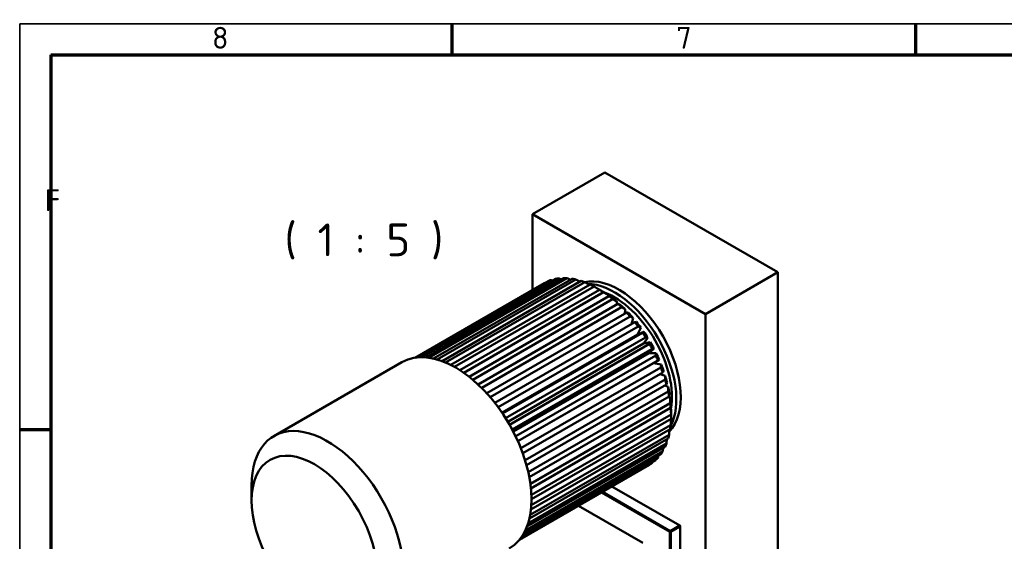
# Model space of a CAD drawing. Header units: millimetres. Extents: x 10 to 1178, y 10 to 831.
# Tile 3 of 6: x 10 to 325, y 664 to 831. Entities that reach past the tile are written whole.
import ezdxf

# ---------------------------------------------------------------- set-up
doc = ezdxf.new("R2010")
doc.units = ezdxf.units.MM
doc.header["$LTSCALE"] = 2
doc.layers.get('0').update_dxf_attribs({"lineweight": 25})
for name, color, linetype, lineweight in [('Rahmen (ISO)', 7, 'Continuous', 70), ('Sichtbar (ISO)', 7, 'Continuous', 50), ('Symbol (ISO)', 7, 'Continuous', 25)]:
    doc.layers.add(name, color=color, linetype=linetype, lineweight=lineweight)
doc.styles.add('Bezeichnungstext (DIN)', font='isocpeur.ttf')
doc.styles.add('Notiztext (DIN)', font='isocpeur.ttf')

# ---------------------------------------------------------------- blocks, each defined once
blk = doc.blocks.new('Ränder Hagen+Goebel Rahmen')
at = {"layer": 'Rahmen (ISO)', "linetype": 'Continuous', "lineweight": 35}
for q in [(5, 5), (589, 415)]:
    blk.add_line((5, 415), q, dxfattribs=at)
at = {"layer": 'Rahmen (ISO)'}
for p, q in [((74.25, 410), (74.25, 415)), ((148.5, 410), (148.5, 415)), ((10, 410), (584, 410)), ((10, 410), (10, 10)), ((10, 350), (5, 350))]:
    blk.add_line(p, q, dxfattribs=at)
at = {"layer": 'Symbol (ISO)', "char_height": 3.5, "style": 'Notiztext (DIN)'}
for s, insert, attachment_point in [('8', (37.125, 411), 8), ('7', (111.375, 411), 8), ('F', (9, 385), 7)]:
    blk.add_mtext(s, dxfattribs=dict(at, insert=insert, attachment_point=attachment_point))

msp = doc.modelspace()

# ---------------------------------------------------------------- linework, layer by layer
at = {"layer": 'Sichtbar (ISO)'}
for p, q in [((197.4057, 782.382), (174.2126, 769.026)), ((197.4057, 782.382), (252.8429, 750.4579)), ((174.2126, 744.807), (174.2126, 769.026)), ((174.2126, 769.026), (229.6498, 737.1019)), ((179.2444, 747.6205), (136.7341, 723.1405)), ((137.1505, 723.1943), (180.1972, 747.9832)), ((181.6118, 748.3569), (138.0411, 723.2662)), ((138.8289, 723.2835), (182.6558, 748.5217)), ((184.1881, 748.6132), (140.1019, 723.2257)), ((141.0866, 723.1129), (185.3069, 748.5777)), ((186.9327, 748.3857), (142.5685, 722.838)), ((143.6659, 722.5573), (188.1087, 748.1502)), ((189.8024, 747.6777), (145.2714, 722.034)), ((180.1972, 747.9832), (180.6662, 747.8123)), ((252.8429, 750.4579), (229.6498, 737.1019)), ((252.8429, 750.4579), (252.8429, 609.8398)), ((136.5352, 723.1101), (177.9698, 746.9706)), ((146.4359, 721.5737), (191.0169, 747.2462)), ((192.7518, 746.5005), (148.1129, 720.7947)), ((149.3132, 720.1544), (193.9858, 745.8797)), ((195.7344, 744.8727), (151.0221, 719.1246)), ((177.9698, 746.9706), (178.0647, 746.9412)), ((195.7115, 744.89), (195.7163, 744.8623)), ((152.2327, 718.3107), (196.9684, 744.0723)), ((198.7032, 742.8199), (153.9396, 717.0422)), ((155.1376, 716.0654), (199.9178, 741.8526)), ((198.5156, 743.1531), (198.548, 742.7305)), ((201.6115, 740.3745), (156.8116, 714.5759)), ((157.9759, 713.4503), (202.7875, 739.2555)), ((201.2843, 741.0313), (201.2592, 740.1717)), ((203.974, 738.5578), (203.7703, 737.2048)), ((204.4133, 737.5751), (159.5881, 711.762)), ((160.6991, 710.5045), (205.5321, 736.3221)), ((206.5423, 735.7719), (205.9689, 733.8349)), ((229.6498, 737.1019), (229.6498, 596.4838)), ((207.0644, 734.4657), (162.2226, 708.6431)), ((163.2619, 707.2732), (208.1084, 733.0985)), ((208.9487, 732.7173), (207.9119, 730.5574)), ((207.9119, 730.5574), (164.4822, 705.548)), ((209.523, 731.0955), (164.6719, 705.2675)), ((165.6227, 703.8064), (210.4758, 729.6356)), ((207.9119, 730.5574), (209.8592, 731.428)), ((211.1551, 729.4423), (209.8277, 727.6218)), ((209.8277, 727.6218), (166.3662, 702.594)), ((211.7504, 727.5176), (166.8964, 701.6879)), ((167.7434, 700.1587), (212.5969, 725.9881)), ((209.8277, 727.6218), (211.9756, 728.079)), ((213.1269, 725.9985), (211.5297, 724.5461)), ((211.5297, 724.5461), (168.078, 699.5239)), ((213.7115, 723.7885), (168.8607, 697.9606)), ((169.5907, 696.3874), (214.4382, 722.2134)), ((211.5297, 724.5461), (213.8444, 724.5826)), ((214.8329, 722.4402), (212.9912, 721.3788)), ((214.4382, 722.2134), (214.8329, 722.4402)), ((132.4386, 721.6752), (91.4264, 698.0578)), ((212.9912, 721.3788), (169.5911, 696.3864)), ((215.3752, 719.9668), (170.5342, 694.1446)), ((212.9912, 721.3788), (215.436, 720.9941)), ((171.136, 692.5523), (215.9709, 718.371)), ((216.7154, 716.113), (171.8914, 690.3006)), ((215.1147, 717.878), (216.7255, 717.3701)), ((172.3561, 688.7147), (217.1706, 714.5217)), ((216.6789, 714.2385), (217.6924, 713.7677)), ((217.7109, 712.2877), (172.9127, 686.4901)), ((173.2339, 684.9363), (218.0184, 710.726)), ((217.7677, 710.5816), (218.3216, 710.2436)), ((218.3461, 708.5514), (173.5848, 682.7751)), ((173.7593, 681.2788), (218.501, 707.0438)), ((218.4163, 706.995), (218.6031, 706.8536)), ((218.6108, 704.9629), (173.902, 679.2167)), ((173.9297, 677.8031), (218.6108, 703.5333)), ((218.6189, 705.8722), (218.6189, 704.2434)), ((173.7524, 674.5699), (218.3461, 700.2497)), ((218.501, 701.5788), (173.8671, 675.8758)), ((173.2486, 671.6407), (217.7109, 697.2449)), ((218.0184, 698.4525), (173.4948, 672.813)), ((172.4627, 669.0827), (216.7154, 694.5662)), ((217.1706, 695.6333), (172.818, 670.0923)), ((214.4382, 691.0884), (170.9077, 666.0208)), ((171.4885, 666.9832), (215.3752, 692.2559)), ((215.9709, 693.1656), (171.9051, 667.7899)), ((170.0693, 664.8772), (211.7504, 688.8798)), ((212.5969, 689.4345), (170.1708, 665.0029)), ((170.5414, 665.4904), (213.7115, 690.3504)), ((212.6593, 689.7445), (212.5969, 689.4345)), ((84.2686, 677.3685), (84.2686, 682.2549)), ((199.6777, 681.9276), (221.4473, 669.3913)), ((196.3396, 680.0053), (218.2512, 667.3873)), ((218.3926, 667.6322), (196.623, 680.1685)), ((188.9578, 675.7544), (209.6245, 663.8532)), ((221.4473, 669.3913), (218.3926, 667.6322)), ((218.534, 667.3873), (221.5887, 669.1464)), ((221.5887, 669.3092), (221.4473, 669.3913)), ((221.5887, 669.1464), (221.4473, 669.3913)), ((221.5887, 669.1464), (221.5887, 669.3092)), ((221.5887, 669.1464), (221.5887, 608.3209)), ((218.2512, 667.3873), (218.3926, 667.6322)), ((218.2512, 667.3873), (218.534, 667.3873)), ((218.2512, 667.3873), (218.2512, 606.5618)), ((218.534, 667.3873), (218.3926, 667.6322)), ((218.534, 606.5618), (218.534, 667.3873))]:
    msp.add_line(p, q, dxfattribs=at)
at = {"layer": 'Sichtbar (ISO)', "flags": 128}
for points in [[(182.6558, 748.5217), (182.6894, 748.5077), (182.7229, 748.4938), (182.7565, 748.4799), (182.79, 748.466), (182.8234, 748.4521), (182.8569, 748.4382), (182.8903, 748.4244), (182.9236, 748.4105), (182.957, 748.3966), (182.9903, 748.3828), (183.0236, 748.369), (183.0568, 748.3552), (183.0901, 748.3414), (183.1233, 748.3276), (183.1564, 748.3138), (183.1896, 748.3), (183.2227, 748.2863), (183.2558, 748.2725), (183.2888, 748.2588), (183.3219, 748.2451), (183.3549, 748.2314), (183.3878, 748.2177), (183.4208, 748.204), (183.4537, 748.1903)], [(185.3069, 748.5777), (185.3529, 748.5564), (185.3987, 748.5352), (185.4446, 748.514), (185.4903, 748.4929), (185.536, 748.4718), (185.5817, 748.4507), (185.6272, 748.4296), (185.6728, 748.4085), (185.7182, 748.3875), (185.7636, 748.3665), (185.809, 748.3455), (185.8543, 748.3246), (185.8995, 748.3036), (185.9447, 748.2827), (185.9898, 748.2619), (186.0349, 748.241), (186.0799, 748.2202), (186.1249, 748.1994), (186.1698, 748.1786), (186.2146, 748.1578), (186.2594, 748.1371), (186.3041, 748.1164), (186.3488, 748.0957), (186.3934, 748.0751)], [(188.1087, 748.1502), (188.1656, 748.1215), (188.2224, 748.0928), (188.279, 748.0642), (188.3356, 748.0356), (188.3921, 748.0071), (188.4485, 747.9786), (188.5048, 747.9501), (188.561, 747.9217), (188.6172, 747.8934), (188.6732, 747.8651), (188.7291, 747.8368), (188.7849, 747.8086), (188.8407, 747.7804), (188.8963, 747.7523), (188.9519, 747.7242), (189.0073, 747.6961), (189.0627, 747.6681), (189.1179, 747.6402), (189.1731, 747.6123), (189.2282, 747.5844), (189.2832, 747.5566), (189.3381, 747.5288), (189.3929, 747.5011), (189.4476, 747.4734)], [(191.0169, 747.2462), (191.0835, 747.21), (191.15, 747.174), (191.2163, 747.138), (191.2825, 747.1021), (191.3485, 747.0663), (191.4143, 747.0306), (191.4801, 746.9949), (191.5457, 746.9593), (191.6111, 746.9238), (191.6764, 746.8883), (191.7416, 746.8529), (191.8066, 746.8176), (191.8715, 746.7824), (191.9363, 746.7472), (192.0009, 746.7121), (192.0653, 746.6771), (192.1297, 746.6422), (192.1939, 746.6073), (192.2579, 746.5725), (192.3219, 746.5377), (192.3857, 746.503), (192.4493, 746.4684), (192.5128, 746.4339), (192.5762, 746.3994)], [(193.9858, 745.8797), (194.0599, 745.8372), (194.1338, 745.7949), (194.2075, 745.7527), (194.2811, 745.7106), (194.3544, 745.6686), (194.4275, 745.6267), (194.5005, 745.5849), (194.5732, 745.5432), (194.6458, 745.5016), (194.7181, 745.4601), (194.7903, 745.4187), (194.8623, 745.3774), (194.9341, 745.3363), (195.0057, 745.2952), (195.0771, 745.2542), (195.1483, 745.2134), (195.2194, 745.1726), (195.2902, 745.1319), (195.3609, 745.0913), (195.4314, 745.0509), (195.5017, 745.0105), (195.5718, 744.9702), (195.6418, 744.9301), (195.7115, 744.89)], [(196.8371, 744.2418), (196.7925, 744.2674), (196.7479, 744.293), (196.7031, 744.3187), (196.6582, 744.3444), (196.6131, 744.3702), (196.568, 744.3961), (196.5227, 744.422), (196.4773, 744.448), (196.4318, 744.4741), (196.3862, 744.5002), (196.3405, 744.5264), (196.2946, 744.5526), (196.2486, 744.579), (196.2025, 744.6053), (196.1562, 744.6318), (196.1099, 744.6583), (196.0634, 744.6849), (196.0168, 744.7115), (195.97, 744.7382), (195.9231, 744.765), (195.8761, 744.7918), (195.829, 744.8187), (195.7818, 744.8457), (195.7344, 744.8727)], [(196.9684, 744.0723), (197.0349, 744.0329), (197.1012, 743.9936), (197.1673, 743.9544), (197.2332, 743.9153), (197.2989, 743.8763), (197.3645, 743.8373), (197.4299, 743.7985), (197.4951, 743.7598), (197.5602, 743.7212), (197.625, 743.6827), (197.6897, 743.6442), (197.7543, 743.6059), (197.8186, 743.5676), (197.8828, 743.5295), (197.9469, 743.4914), (198.0107, 743.4535), (198.0744, 743.4156), (198.1379, 743.3778), (198.2013, 743.3402), (198.2645, 743.3026), (198.3275, 743.2651), (198.3904, 743.2277), (198.4531, 743.1903), (198.5156, 743.1531)], [(199.6323, 742.347), (199.5947, 742.3661), (199.5571, 742.3854), (199.5194, 742.4046), (199.4816, 742.4239), (199.4436, 742.4433), (199.4056, 742.4627), (199.3675, 742.4821), (199.3292, 742.5016), (199.2909, 742.5211), (199.2525, 742.5407), (199.2139, 742.5604), (199.1753, 742.58), (199.1365, 742.5998), (199.0977, 742.6195), (199.0587, 742.6394), (199.0196, 742.6592), (198.9805, 742.6791), (198.9412, 742.6991), (198.9018, 742.7191), (198.8623, 742.7392), (198.8227, 742.7593), (198.783, 742.7794), (198.7432, 742.7997), (198.7032, 742.8199)], [(199.9178, 741.8526), (199.9765, 741.8174), (200.0351, 741.7823), (200.0935, 741.7472), (200.1517, 741.7123), (200.2098, 741.6774), (200.2677, 741.6427), (200.3254, 741.608), (200.383, 741.5734), (200.4405, 741.5389), (200.4978, 741.5044), (200.555, 741.4701), (200.6119, 741.4358), (200.6688, 741.4017), (200.7255, 741.3676), (200.782, 741.3336), (200.8384, 741.2997), (200.8947, 741.2658), (200.9508, 741.2321), (201.0067, 741.1984), (201.0626, 741.1648), (201.1182, 741.1313), (201.1737, 741.0979), (201.2291, 741.0645), (201.2843, 741.0313)], [(202.3745, 740.0798), (202.3437, 740.0918), (202.3128, 740.1038), (202.2818, 740.1158), (202.2508, 740.1278), (202.2196, 740.1399), (202.1884, 740.152), (202.1571, 740.1641), (202.1257, 740.1763), (202.0942, 740.1884), (202.0626, 740.2006), (202.031, 740.2129), (201.9992, 740.2251), (201.9674, 740.2374), (201.9355, 740.2497), (201.9035, 740.2621), (201.8714, 740.2745), (201.8392, 740.2869), (201.807, 740.2993), (201.7746, 740.3118), (201.7422, 740.3242), (201.7096, 740.3368), (201.677, 740.3493), (201.6443, 740.3619), (201.6115, 740.3745)], [(202.7875, 739.2555), (202.8384, 739.2256), (202.8893, 739.1958), (202.94, 739.166), (202.9906, 739.1364), (203.041, 739.1068), (203.0913, 739.0772), (203.1414, 739.0478), (203.1915, 739.0184), (203.2414, 738.9891), (203.2911, 738.9598), (203.3407, 738.9307), (203.3902, 738.9016), (203.4396, 738.8725), (203.4888, 738.8436), (203.5379, 738.8147), (203.5869, 738.7859), (203.6357, 738.7571), (203.6845, 738.7284), (203.733, 738.6998), (203.7815, 738.6713), (203.8298, 738.6428), (203.878, 738.6144), (203.9261, 738.5861), (203.974, 738.5578)], [(205.0205, 737.4761), (204.996, 737.4802), (204.9715, 737.4842), (204.9468, 737.4883), (204.9221, 737.4923), (204.8973, 737.4964), (204.8725, 737.5005), (204.8476, 737.5046), (204.8226, 737.5086), (204.7975, 737.5127), (204.7724, 737.5168), (204.7472, 737.5209), (204.7219, 737.5251), (204.6966, 737.5292), (204.6712, 737.5333), (204.6457, 737.5375), (204.6202, 737.5416), (204.5946, 737.5458), (204.5689, 737.5499), (204.5431, 737.5541), (204.5173, 737.5583), (204.4914, 737.5625), (204.4654, 737.5666), (204.4394, 737.5708), (204.4133, 737.5751)], [(205.5321, 736.3221), (205.5755, 736.2985), (205.6188, 736.275), (205.662, 736.2515), (205.705, 736.2281), (205.748, 736.2048), (205.7908, 736.1815), (205.8335, 736.1583), (205.8761, 736.1351), (205.9186, 736.112), (205.9609, 736.0889), (206.0032, 736.0659), (206.0453, 736.043), (206.0874, 736.0201), (206.1293, 735.9972), (206.1711, 735.9745), (206.2128, 735.9517), (206.2543, 735.9291), (206.2958, 735.9064), (206.3372, 735.8839), (206.3784, 735.8614), (206.4196, 735.8389), (206.4606, 735.8165), (206.5015, 735.7942), (206.5423, 735.7719)], [(207.5286, 734.577), (207.5099, 734.5725), (207.4911, 734.568), (207.4723, 734.5635), (207.4534, 734.559), (207.4345, 734.5545), (207.4155, 734.55), (207.3965, 734.5454), (207.3774, 734.5408), (207.3582, 734.5363), (207.339, 734.5317), (207.3198, 734.527), (207.3005, 734.5224), (207.2811, 734.5178), (207.2617, 734.5131), (207.2422, 734.5084), (207.2227, 734.5038), (207.2031, 734.4991), (207.1834, 734.4943), (207.1637, 734.4896), (207.144, 734.4849), (207.1242, 734.4801), (207.1043, 734.4753), (207.0844, 734.4705), (207.0644, 734.4657)], [(208.1084, 733.0985), (208.1445, 733.0822), (208.1805, 733.0659), (208.2164, 733.0497), (208.2523, 733.0334), (208.288, 733.0173), (208.3236, 733.0012), (208.3591, 732.9851), (208.3946, 732.969), (208.4299, 732.953), (208.4652, 732.937), (208.5003, 732.9211), (208.5354, 732.9052), (208.5703, 732.8893), (208.6052, 732.8735), (208.6399, 732.8577), (208.6746, 732.842), (208.7092, 732.8263), (208.7437, 732.8106), (208.7781, 732.7949), (208.8124, 732.7793), (208.8466, 732.7638), (208.8807, 732.7482), (208.9147, 732.7327), (208.9487, 732.7173)], [(209.8592, 731.428), (209.8457, 731.4146), (209.8321, 731.4011), (209.8185, 731.3877), (209.8048, 731.3741), (209.7911, 731.3606), (209.7774, 731.347), (209.7636, 731.3333), (209.7498, 731.3196), (209.7359, 731.3059), (209.722, 731.2922), (209.7081, 731.2784), (209.6941, 731.2645), (209.6801, 731.2507), (209.666, 731.2368), (209.6519, 731.2228), (209.6378, 731.2088), (209.6236, 731.1948), (209.6093, 731.1808), (209.595, 731.1666), (209.5807, 731.1525), (209.5664, 731.1383), (209.552, 731.1241), (209.5375, 731.1098), (209.523, 731.0955)], [(210.4758, 729.6356), (210.505, 729.6274), (210.5341, 729.6191), (210.5632, 729.6109), (210.5921, 729.6027), (210.621, 729.5945), (210.6498, 729.5863), (210.6786, 729.5782), (210.7072, 729.5701), (210.7358, 729.5619), (210.7643, 729.5538), (210.7927, 729.5458), (210.821, 729.5377), (210.8493, 729.5296), (210.8775, 729.5216), (210.9056, 729.5136), (210.9336, 729.5056), (210.9616, 729.4976), (210.9895, 729.4897), (211.0173, 729.4817), (211.045, 729.4738), (211.0726, 729.4659), (211.1002, 729.458), (211.1277, 729.4501), (211.1551, 729.4423)], [(211.9756, 728.079), (211.9666, 728.0563), (211.9575, 728.0336), (211.9484, 728.0108), (211.9392, 727.9879), (211.9301, 727.965), (211.9209, 727.942), (211.9117, 727.919), (211.9024, 727.8959), (211.8931, 727.8727), (211.8838, 727.8495), (211.8745, 727.8262), (211.8651, 727.8028), (211.8557, 727.7794), (211.8463, 727.7559), (211.8369, 727.7324), (211.8274, 727.7088), (211.8179, 727.6851), (211.8083, 727.6614), (211.7987, 727.6376), (211.7891, 727.6137), (211.7795, 727.5898), (211.7698, 727.5658), (211.7601, 727.5418), (211.7504, 727.5176)], [(212.5969, 725.9881), (212.6197, 725.9886), (212.6424, 725.989), (212.6651, 725.9895), (212.6877, 725.99), (212.7103, 725.9904), (212.7327, 725.9909), (212.7552, 725.9914), (212.7775, 725.9918), (212.7998, 725.9923), (212.8221, 725.9927), (212.8442, 725.9931), (212.8663, 725.9936), (212.8884, 725.994), (212.9104, 725.9944), (212.9323, 725.9949), (212.9542, 725.9953), (212.976, 725.9957), (212.9977, 725.9961), (213.0194, 725.9965), (213.041, 725.9969), (213.0626, 725.9973), (213.0841, 725.9977), (213.1055, 725.9981), (213.1269, 725.9985)], [(213.8444, 724.5826), (213.839, 724.5505), (213.8337, 724.5184), (213.8284, 724.4861), (213.823, 724.4537), (213.8176, 724.4213), (213.8122, 724.3888), (213.8068, 724.3562), (213.8013, 724.3235), (213.7958, 724.2907), (213.7904, 724.2579), (213.7848, 724.2249), (213.7793, 724.1919), (213.7738, 724.1587), (213.7682, 724.1255), (213.7626, 724.0922), (213.757, 724.0588), (213.7514, 724.0254), (213.7457, 723.9918), (213.7401, 723.9581), (213.7344, 723.9244), (213.7287, 723.8905), (213.723, 723.8566), (213.7172, 723.8226), (213.7115, 723.7885)], [(215.436, 720.9941), (215.4336, 720.9526), (215.4312, 720.911), (215.4288, 720.8692), (215.4264, 720.8274), (215.4239, 720.7854), (215.4215, 720.7434), (215.419, 720.7012), (215.4165, 720.6589), (215.414, 720.6165), (215.4115, 720.574), (215.409, 720.5313), (215.4065, 720.4886), (215.4039, 720.4457), (215.4014, 720.4028), (215.3988, 720.3597), (215.3962, 720.3165), (215.3936, 720.2732), (215.391, 720.2298), (215.3884, 720.1862), (215.3858, 720.1426), (215.3832, 720.0988), (215.3805, 720.0549), (215.3779, 720.0109), (215.3752, 719.9668)], [(215.9709, 718.371), (215.9827, 718.3905), (215.9946, 718.4099), (216.0064, 718.4292), (216.0182, 718.4485), (216.0299, 718.4678), (216.0416, 718.487), (216.0533, 718.5061), (216.0649, 718.5252), (216.0765, 718.5442), (216.0881, 718.5632), (216.0996, 718.5821), (216.1111, 718.601), (216.1225, 718.6198), (216.1339, 718.6386), (216.1453, 718.6573), (216.1567, 718.676), (216.168, 718.6946), (216.1793, 718.7132), (216.1905, 718.7317), (216.2017, 718.7502), (216.2129, 718.7686), (216.2241, 718.787), (216.2352, 718.8053), (216.2463, 718.8236)], [(216.7255, 717.3701), (216.7251, 717.3193), (216.7248, 717.2683), (216.7244, 717.2172), (216.7241, 717.166), (216.7237, 717.1147), (216.7233, 717.0632), (216.7229, 717.0116), (216.7225, 716.9598), (216.7221, 716.9079), (216.7217, 716.8559), (216.7213, 716.8037), (216.7209, 716.7514), (216.7205, 716.699), (216.72, 716.6464), (216.7196, 716.5937), (216.7192, 716.5408), (216.7187, 716.4879), (216.7183, 716.4347), (216.7178, 716.3815), (216.7173, 716.3281), (216.7169, 716.2745), (216.7164, 716.2208), (216.7159, 716.167), (216.7154, 716.113)], [(217.1706, 714.5217), (217.1781, 714.551), (217.1856, 714.5803), (217.1931, 714.6096), (217.2005, 714.6387), (217.208, 714.6678), (217.2154, 714.6968), (217.2228, 714.7257), (217.2301, 714.7545), (217.2375, 714.7833), (217.2448, 714.812), (217.2521, 714.8406), (217.2593, 714.8691), (217.2666, 714.8976), (217.2738, 714.9259), (217.281, 714.9542), (217.2881, 714.9825), (217.2953, 715.0106), (217.3024, 715.0387), (217.3095, 715.0667), (217.3166, 715.0946), (217.3236, 715.1225), (217.3306, 715.1503), (217.3376, 715.178), (217.3446, 715.2056)], [(217.6924, 713.7677), (217.6932, 713.7078), (217.694, 713.6478), (217.6948, 713.5877), (217.6956, 713.5274), (217.6964, 713.4669), (217.6972, 713.4063), (217.698, 713.3455), (217.6988, 713.2846), (217.6996, 713.2235), (217.7004, 713.1623), (217.7011, 713.1008), (217.7019, 713.0393), (217.7027, 712.9776), (217.7035, 712.9157), (217.7042, 712.8536), (217.705, 712.7914), (217.7057, 712.729), (217.7065, 712.6665), (217.7072, 712.6038), (217.708, 712.5409), (217.7087, 712.4779), (217.7094, 712.4146), (217.7102, 712.3513), (217.7109, 712.2877)], [(218.0184, 710.726), (218.0224, 710.7654), (218.0264, 710.8047), (218.0304, 710.8439), (218.0344, 710.8829), (218.0384, 710.9219), (218.0423, 710.9608), (218.0462, 710.9996), (218.0502, 711.0383), (218.0541, 711.0768), (218.0579, 711.1153), (218.0618, 711.1537), (218.0656, 711.1919), (218.0695, 711.2301), (218.0733, 711.2682), (218.0771, 711.3061), (218.0809, 711.344), (218.0847, 711.3818), (218.0884, 711.4194), (218.0922, 711.457), (218.0959, 711.4945), (218.0996, 711.5318), (218.1033, 711.5691), (218.107, 711.6063), (218.1107, 711.6434)], [(218.3216, 710.2436), (218.3226, 710.1752), (218.3237, 710.1066), (218.3247, 710.0378), (218.3258, 709.9689), (218.3268, 709.8997), (218.3279, 709.8304), (218.3289, 709.7609), (218.3299, 709.6912), (218.331, 709.6214), (218.332, 709.5513), (218.333, 709.4811), (218.334, 709.4107), (218.3351, 709.3401), (218.3361, 709.2694), (218.3371, 709.1984), (218.3381, 709.1273), (218.3391, 709.0559), (218.3401, 708.9844), (218.3411, 708.9127), (218.3421, 708.8408), (218.3431, 708.7688), (218.3441, 708.6965), (218.3451, 708.624), (218.3461, 708.5514)], [(218.501, 707.0438), (218.5024, 707.0932), (218.5038, 707.1424), (218.5052, 707.1915), (218.5066, 707.2404), (218.508, 707.2893), (218.5094, 707.338), (218.5107, 707.3865), (218.5121, 707.435), (218.5134, 707.4833), (218.5147, 707.5315), (218.516, 707.5795), (218.5173, 707.6275), (218.5186, 707.6753), (218.5199, 707.723), (218.5212, 707.7705), (218.5225, 707.818), (218.5238, 707.8653), (218.525, 707.9125), (218.5263, 707.9595), (218.5275, 708.0065), (218.5287, 708.0533), (218.53, 708.1), (218.5312, 708.1466), (218.5324, 708.1931)], [(218.6031, 706.8536), (218.6034, 706.7771), (218.6038, 706.7005), (218.6042, 706.6236), (218.6045, 706.5466), (218.6049, 706.4693), (218.6053, 706.3919), (218.6056, 706.3142), (218.6059, 706.2364), (218.6063, 706.1583), (218.6066, 706.0801), (218.607, 706.0016), (218.6073, 705.923), (218.6076, 705.8441), (218.6079, 705.765), (218.6082, 705.6858), (218.6085, 705.6063), (218.6088, 705.5266), (218.6091, 705.4467), (218.6094, 705.3666), (218.6097, 705.2863), (218.61, 705.2057), (218.6103, 705.125), (218.6106, 705.044), (218.6108, 704.9629)], [(218.53, 703.4867), (218.5289, 703.4094), (218.5278, 703.3318), (218.5266, 703.2541), (218.5255, 703.1762), (218.5243, 703.0982), (218.5232, 703.0199), (218.522, 702.9414), (218.5208, 702.8628), (218.5196, 702.784), (218.5185, 702.705), (218.5173, 702.6258), (218.5161, 702.5464), (218.5149, 702.4668), (218.5136, 702.3871), (218.5124, 702.3071), (218.5112, 702.2269), (218.5099, 702.1466), (218.5087, 702.0661), (218.5074, 701.9853), (218.5062, 701.9044), (218.5049, 701.8233), (218.5036, 701.742), (218.5023, 701.6605), (218.501, 701.5788)], [(217.2705, 696.9913), (217.2665, 696.9356), (217.2624, 696.8799), (217.2583, 696.8241), (217.2542, 696.7682), (217.2501, 696.7123), (217.246, 696.6562), (217.2418, 696.6001), (217.2377, 696.5439), (217.2336, 696.4876), (217.2294, 696.4312), (217.2253, 696.3748), (217.2211, 696.3183), (217.2169, 696.2616), (217.2128, 696.2049), (217.2086, 696.1481), (217.2044, 696.0913), (217.2002, 696.0343), (217.196, 695.9773), (217.1918, 695.9202), (217.1875, 695.8629), (217.1833, 695.8057), (217.1791, 695.7483), (217.1748, 695.6908), (217.1706, 695.6333)], [(218.0868, 700.1004), (218.084, 700.0332), (218.0813, 699.9659), (218.0785, 699.8985), (218.0757, 699.8309), (218.0729, 699.7632), (218.0701, 699.6954), (218.0673, 699.6275), (218.0645, 699.5594), (218.0617, 699.4912), (218.0589, 699.4229), (218.056, 699.3544), (218.0532, 699.2858), (218.0503, 699.2171), (218.0475, 699.1483), (218.0446, 699.0793), (218.0417, 699.0102), (218.0388, 698.9409), (218.036, 698.8715), (218.0331, 698.802), (218.0301, 698.7324), (218.0272, 698.6626), (218.0243, 698.5927), (218.0214, 698.5227), (218.0184, 698.4525)], [(216.0861, 694.2038), (216.0814, 694.1611), (216.0767, 694.1183), (216.0719, 694.0755), (216.0672, 694.0326), (216.0624, 693.9897), (216.0576, 693.9468), (216.0529, 693.9038), (216.0481, 693.8607), (216.0433, 693.8176), (216.0385, 693.7745), (216.0337, 693.7313), (216.0289, 693.688), (216.0241, 693.6448), (216.0193, 693.6014), (216.0145, 693.5581), (216.0097, 693.5147), (216.0048, 693.4712), (216, 693.4277), (215.9952, 693.3841), (215.9903, 693.3405), (215.9855, 693.2969), (215.9806, 693.2532), (215.9757, 693.2094), (215.9709, 693.1656)], [(214.544, 691.7773), (214.5397, 691.7488), (214.5353, 691.7203), (214.5309, 691.6918), (214.5265, 691.6632), (214.5222, 691.6347), (214.5178, 691.6061), (214.5134, 691.5775), (214.509, 691.5489), (214.5046, 691.5203), (214.5002, 691.4916), (214.4958, 691.463), (214.4914, 691.4343), (214.487, 691.4056), (214.4826, 691.3768), (214.4781, 691.3481), (214.4737, 691.3193), (214.4693, 691.2905), (214.4649, 691.2617), (214.4604, 691.2329), (214.456, 691.204), (214.4516, 691.1752), (214.4471, 691.1463), (214.4427, 691.1174), (214.4382, 691.0884)]]:
    msp.add_lwpolyline(points, dxfattribs=at)
at = {"layer": 'Sichtbar (ISO)'}
for centre, major_axis, start_param, end_param in [((194.8601, 717.9252), (-16.7675, 29.1172), 6.16484665, 6.21689582), ((194.8601, 717.9252), (-16.7675, 29.1172), 6.03918294, 6.09123212), ((194.8601, 717.9252), (-16.7675, 29.1172), 5.91351924, 5.96556841), ((194.8601, 717.9252), (-16.7675, 29.1172), 5.78785553, 5.83990471), ((194.8601, 717.9252), (-16.7675, 29.1172), 5.66219182, 5.714241), ((201.9312, 721.9972), (13.9729, -24.2643), 0.16855902, 2.95616382), ((200.517, 721.1828), (13.9729, -24.2643), 0.35104907, 2.80709014), ((194.8601, 717.9252), (-16.7675, 29.1172), 5.53652812, 5.58857729), ((194.8601, 717.9252), (-16.7675, 29.1172), 5.41086441, 5.46291359), ((196.2743, 718.7396), (-15.7694, 27.384), 5.39924584, 5.47453216), ((200.517, 721.1828), (-12.9748, 22.5312), 3.74386156, 5.67718078), ((194.8601, 717.9252), (-16.7675, 29.1172), 5.2852007, 5.33724988), ((196.2743, 718.7396), (-15.7694, 27.384), 5.27358213, 5.34886845), ((194.8601, 717.9252), (-16.7675, 29.1172), 5.159537, 5.21158618), ((196.2743, 718.7396), (-15.7694, 27.384), 5.14791843, 5.22320475), ((194.8601, 717.9252), (-16.7675, 29.1172), 5.03387329, 5.08592247), ((196.2743, 718.7396), (-15.7694, 27.384), 5.02225472, 5.09754104), ((194.8601, 717.9252), (-16.7675, 29.1172), 4.90820959, 4.96025876), ((196.2743, 718.7396), (-15.7694, 27.384), 4.89659101, 4.97187734), ((194.8601, 717.9252), (-16.7675, 29.1172), 4.78254588, 4.83459506), ((196.2743, 718.7396), (-15.7694, 27.384), 4.77092731, 4.84621363), ((149.6053, 691.8647), (17.1667, -29.8105), 0, 3.14159265), ((194.8601, 717.9252), (-16.7675, 29.1172), 4.65688217, 4.70893135), ((196.2743, 718.7396), (-15.7694, 27.384), 4.6452636, 4.72054992), ((194.8601, 717.9252), (-16.7675, 29.1172), 4.53121847, 4.58326764), ((196.2743, 718.7396), (-15.7694, 27.384), 4.51959989, 4.59488622), ((194.8601, 717.9252), (-16.7675, 29.1172), 4.40555476, 4.45760394), ((196.2743, 718.7396), (-15.7694, 27.384), 4.39393619, 4.46922251), ((194.8601, 717.9252), (-16.7675, 29.1172), 4.27989106, 4.33194023), ((196.2743, 718.7396), (-15.7694, 27.384), 4.26827248, 4.34355881), ((196.2743, 718.7396), (-15.7694, 27.384), 4.14260878, 4.2178951), ((194.8601, 717.9252), (-16.7675, 29.1172), 4.15422735, 4.20627653), ((196.2743, 718.7396), (-15.7694, 27.384), 4.01694507, 4.09223139), ((194.8601, 717.9252), (-16.7675, 29.1172), 4.02856364, 4.08061282), ((196.2743, 718.7396), (-15.7694, 27.384), 3.92892453, 3.96656769), ((194.8601, 717.9252), (-16.7675, 29.1172), 3.90289994, 3.95494911), ((108.5931, 668.2473), (17.1667, -29.8105), 5.49585344, 10.21210983), ((194.8601, 717.9252), (-16.7675, 29.1172), 3.77723623, 3.82928541), ((194.8601, 717.9252), (-16.7675, 29.1172), 3.65157252, 3.7036217), ((194.8601, 717.9252), (16.7675, -29.1172), 0.38431616, 0.43636534), ((194.8601, 717.9252), (16.7675, -29.1172), 0.13298875, 0.18503793), ((194.8601, 717.9252), (16.7675, -29.1172), 0.25865246, 0.31070164), ((194.8601, 717.9252), (16.7675, -29.1172), 0.00732505, 0.05937422)]:
    msp.add_ellipse(centre, major_axis=major_axis, ratio=0.57809312, start_param=start_param, end_param=end_param, dxfattribs=at)
msp.add_ellipse((104.3504, 665.8042), major_axis=(-14.1725, 24.611), ratio=0.57809312, dxfattribs=at)

# ---------------------------------------------------------------- block references
at = {"xscale": 2, "yscale": 2, "zscale": 2}
msp.add_blockref('Ränder Hagen+Goebel Rahmen', (0, 0), dxfattribs=at)

# ---------------------------------------------------------------- texts
at = {"layer": 'Symbol (ISO)', "insert": (81.4303, 754.5556), "char_height": 10.5, "attachment_point": 7, "style": 'Bezeichnungstext (DIN)'}
msp.add_mtext('  ( 1 : 5 )', dxfattribs=at)

doc.saveas('drawing.dxf')
